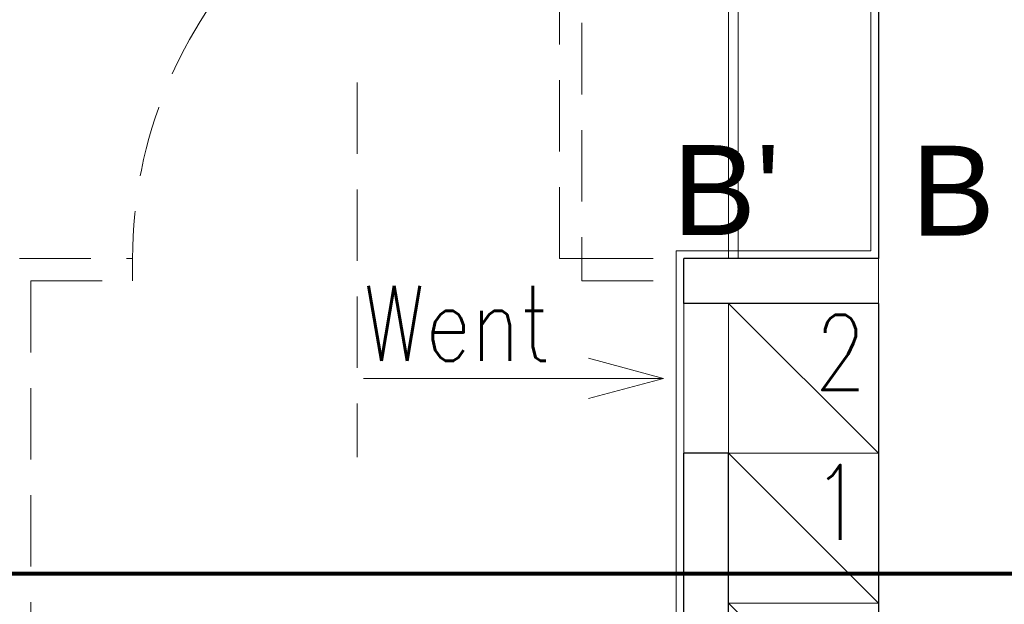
# Model space of a CAD drawing. Header units: metres. Extents: x 7408630 to 15602436, y 5561464 to 13303678.
# Tile 175 of 256: x 7413329 to 7413461, y 5567075 to 5567153. Entities that reach past the tile are written whole.
import ezdxf
from ezdxf.enums import TextEntityAlignment as Align

# ---------------------------------------------------------------- set-up
doc = ezdxf.new("R2010")
doc.units = ezdxf.units.M
doc.header["$MEASUREMENT"] = 0
doc.linetypes.add('HIDDEN2', pattern=[4.7625, 3.175, -1.5875])
for name, color, linetype, lineweight in [('!! 0_ Istn-sciany', 3, 'Continuous', 30), ('!! 0_ Istn-widok', 1, 'Continuous', 15), ('!! 0_Istn-went', 5, 'Continuous', 13), ('!! 0_Opis_pom', 9, 'Continuous', 13), ('!! 1_OPIS POM NOWE', 140, 'Continuous', 5), ('!! 2 ZABUDOWA GK-MDF', 54, 'Continuous', 13), ('!! wymiary osi', 250, 'Continuous', 5), ('Granica', 112, 'Continuous', 80)]:
    doc.layers.add(name, color=color, linetype=linetype, lineweight=lineweight)
doc.layers.add('!! 2_oznaczenia narozniki', color=7, linetype='Continuous')
doc.layers.add('!! 2_WYBURZENIA DO REMONTU', color=7, linetype='Continuous', lineweight=0, true_color=0x4d4d4d, plot=False)
doc.layers.add('Powierzchnia', color=140, linetype='Continuous', lineweight=5, plot=False)
doc.styles.add('ARCHETYP', font='romans.shx', dxfattribs={"height": 15})
doc.styles.add('ARIAL', font='tahoma.ttf')
doc.styles.add('TXT', font='simplex.shx')
doc.dimstyles.new('DIM50', dxfattribs={"dimscale": 5, "dimtxt": 2, "dimasz": 1, "dimexe": 0, "dimexo": 0, "dimgap": 0.5, "dimtad": 1, "dimdec": 4, "dimrnd": 0.5, "dimdsep": 46, "dimtxsty": 'TXT', "dimblk": 'TICK1', "dimblk1": 'TICK1', "dimblk2": 'TICK1', "dimsah": 1, "dimcen": 0, "dimse1": 1, "dimse2": 1, "dimclrd": 1, "dimclre": 7, "dimclrt": 9, "dimadec": 0, "dimazin": 0, "dimtfac": 1, "dimtdec": 4, "dimtmove": 2, "dimatfit": 3, "dimldrblk": 'TICK1', "dimfxl": 1, "dimtolj": 1, "dimarcsym": 0})

# ---------------------------------------------------------------- blocks, each defined once
blk = doc.blocks.new('TICK1')
at = {"color": 0}
for p, q in [((0, -1.4), (0, 1.4)), ((0, 0), (-1, 0))]:
    blk.add_line(p, q, dxfattribs=at)
at = {"color": 2}
blk.add_line((-1, -1), (1, 1), dxfattribs=at)
blk = doc.blocks.new('*D669')
at = {"layer": '!! wymiary osi', "color": 1, "lineweight": -2, "transparency": 16777216}
blk.add_line((75023.92, -194555.69), (72277.92, -194555.69), dxfattribs=at)
at = {"layer": 'DEFPOINTS', "color": 0, "transparency": 16777216}
for p in [(72270.42, -194555.69), (75031.42, -194626.59), (72270.42, -194944.59)]:
    blk.add_point(p, dxfattribs=at)
at = {"layer": '!! wymiary osi', "color": 1, "lineweight": -2, "transparency": 16777216, "xscale": 7.5, "yscale": 7.5, "zscale": 7.5, "rotation": 180}
blk.add_blockref('TICK1', (72270.42, -194555.69), dxfattribs=at)
at = {"layer": '!! wymiary osi', "color": 1, "lineweight": -2, "transparency": 16777216, "xscale": 7.5, "yscale": 7.5, "zscale": 7.5}
blk.add_blockref('TICK1', (75031.42, -194555.69), dxfattribs=at)
at = {"layer": '!! wymiary osi', "color": 9, "transparency": 16777216, "insert": (73650.92, -194546.94), "char_height": 12.5, "attachment_point": 5, "style": 'TXT'}
blk.add_mtext('\\A1;2761', dxfattribs=at)
blk = doc.blocks.new('A$C9c944097')
at = {"layer": '!! 0_ Istn-sciany'}
for points in [[(2741.5, 26.52787), (2741.5, -135.47213)], [(2715.5, -141.47213), (2715.5, -135.47213)], [(2741.5, -135.47213), (2715.5, -135.47213)], [(2741.5, -141.47213), (2715.5, -141.47213)], [(2741.5, -141.47213), (2741.5, -261.47213)], [(2715.5, -261.47213), (2715.5, -161.47213)], [(2721.5, -161.47213), (2715.5, -161.47213)], [(2721.5, -261.47213), (2721.5, -161.47213)]]:
    blk.add_lwpolyline(points, dxfattribs=at)
at = {"layer": '!! 0_ Istn-widok'}
blk.add_lwpolyline([(2741.5, -135.47213), (2741.5, -141.47213)], dxfattribs=at)
at = {"layer": '!! 0_Istn-went'}
for points in [[(2715.5, -141.47213), (2715.5, -161.47213)], [(2721.5, -141.47213), (2741.5, -161.47213)], [(2712.79327, -151.47213), (2702.79327, -148.79263)], [(2672.74674, -151.47213), (2712.79327, -151.47213)], [(2712.79327, -151.47213), (2702.79327, -154.15162)], [(2721.5, -161.47213), (2741.5, -181.47213)], [(2721.5, -181.47213), (2741.5, -201.47213)]]:
    blk.add_lwpolyline(points, dxfattribs=at)
for points in [[(2721.5, -161.47213), (2741.5, -161.47213), (2741.5, -141.47213), (2721.5, -141.47213)], [(2721.5, -181.47213), (2741.5, -181.47213), (2741.5, -161.47213), (2721.5, -161.47213)], [(2721.5, -201.47213), (2741.5, -201.47213), (2741.5, -181.47213), (2721.5, -181.47213)]]:
    blk.add_lwpolyline(points, close=True, dxfattribs=at)
at = {"layer": '!! 2 ZABUDOWA GK-MDF'}
for points in [[(2721.5, 26.52787), (2721.5, -135.47213)], [(2722.75, -135.47213), (2722.75, 26.52787)]]:
    blk.add_lwpolyline(points, dxfattribs=at)
at = {"layer": '!! 2_WYBURZENIA DO REMONTU', "linetype": 'HIDDEN2', "ltscale": 3}
for p, q in [((2641.91667, -135.47213), (2641.91667, -138.47213)), ((2701.91667, -135.47213), (2701.91667, -138.47213))]:
    blk.add_line(p, q, dxfattribs=at)
blk.add_lwpolyline([(2698.91667, -135.47213), (2698.91667, -75.47213), (2701.91667, -75.47213), (2701.91667, -135.47213)], close=True, dxfattribs=at)
for points in [[(2671.91667, -111.97213), (2671.91667, -161.97213)], [(2612.5, -135.47213), (2641.91667, -135.47213)], [(2701.91667, -135.47213), (2715.5, -135.47213)], [(2628.33333, -138.47213), (2641.91667, -138.47213)], [(2628.33333, -138.47213), (2628.33333, -261.47213)], [(2701.91667, -138.47213), (2715.5, -138.47213)]]:
    blk.add_lwpolyline(points, dxfattribs=at)
blk.add_arc((2702.01926, -135.51462), 60.1026, 92.2197771, 179.9696041, dxfattribs=at)
at = {"layer": 'Powierzchnia'}
for points in [[(2405.5, -240.22213), (2715.5, -240.22213), (2715.5, -135.47213), (2741.5, -135.47213), (2741.5, 26.52787), (2405.5, 26.52787)], [(2406.5, -240.22213), (2714.5, -240.22213), (2714.5, -134.47213), (2740.5, -134.47213), (2740.5, 25.52787), (2406.5, 25.52787)]]:
    blk.add_lwpolyline(points, close=True, dxfattribs=at)
at = {"layer": '!! 0_Istn-went', "style": 'ARCHETYP', "width": 0.8}
for s, p in [('Went', (2672.7241, -149.1419)), ('2', (2733.0012, -153.0118)), ('1', (2732.62057, -173.0118))]:
    blk.add_text(s, height=10, rotation=0, dxfattribs=at).set_placement(p)
at = {"layer": '!! 0_Opis_pom', "ltscale": 0.7, "style": 'ARIAL'}
for tag, p in [('B2,14', (2497.12282, -23.97252)), ('B2,12', (1965.56932, -35.77631)), ('B2,11', (1692.08817, -60.77765)), ('B2,16', (3818.15438, -63.71828)), ('B2,19.1', (5324.74708, -87.92078)), ('B2,17', (4129.82322, -93.25972)), ('B2,15', (3189.46558, -109.69496)), ('B2,10', (1351.71035, -111.25665)), ('B2,13', (2272.99389, -121.89624)), ('A2,5', (1075.52681, -127.78965)), ('B2,18', (4545.51277, -234.12017)), ('B2,19', (5775.76711, -239.42159)), ('A2,4', (318.83322, -329.3265)), ('A2.1', (994.53557, -353.44633)), ('B2.7', (3171.3557, -458.01164)), ('B2.2', (3599.26223, -690.3637)), ('A2.2', (994.53557, -692.67095)), ('B2,21', (4593.23787, -912.69388)), ('B2,9', (1798.58924, -939.09545)), ('A2.3', (455.44717, -940.66614)), ('B2,4', (3116.67143, -940.65712)), ('B2,3', (3297.35823, -941.16418)), ('B2,8', (2517.28573, -960.07338)), ('B2,20', (5834.09772, -965.70749)), ('B2.1', (3927.81794, -970.24709)), ('B2,5', (3309.56672, -1129.12418)), ('B2,6', (3122.36837, -1171.43557)), ('C2,2', (3435.86614, -1487.77973)), ('C2,1', (3957.73656, -2408.10352)), ('C2,3', (3457.72791, -2555.15039)), ('D1,1', (2554.19917, -3205.91504)), ('C2,4', (3866.78124, -3285.77383)), ('D1,4', (1780.27581, -3366.18103)), ('D1,6', (1380.86316, -3373.10994)), ('D1,3', (2098.36626, -3546.18257)), ('C2,5', (3178.15957, -3610.67242)), ('D1,5', (1914.6928, -3621.18339)), ('D1,2', (2201.15492, -3794.18451)), ('D1,7', (477.95048, -4408.76849)), ('D1,8', (338.43039, -4834.32895))]:
    blk.add_attdef(tag, text='', height=11.968, dxfattribs=at).set_placement(p, align=Align.MIDDLE_CENTER)
at = {"layer": '!! 1_OPIS POM NOWE', "style": 'ARIAL'}
for tag, p in [('C2.5B', (3593.7377, -3168.5911)), ('C2,5C', (3526.78796, -3281.02046)), ('C2.4', (3997.15534, -3347.99835)), ('E2,2', (2945.33506, -3413.31629)), ('C2,5A', (3566.4961, -3615.37865)), ('E2.9', (3984.52714, -3783.77287)), ('E2.7', (4645.53364, -3784.14655)), ('D1,2', (2903.25587, -3794.18451)), ('E2.2', (3405.83089, -4049.74196)), ('E2.8', (4380.36687, -4058.97571)), ('E2.6', (5154.87983, -4066.29138)), ('E2.1', (4427.07303, -4318.94156)), ('E2,3', (3401.59976, -4465.83792)), ('E2.4', (3758.95342, -4705.0924)), ('E2.5', (5238.11734, -4786.79525))]:
    blk.add_attdef(tag, text='', height=11.968, dxfattribs=at).set_placement(p, align=Align.MIDDLE_CENTER)
at = {"layer": '!! 2_oznaczenia narozniki', "char_height": 12, "attachment_point": 1, "style": 'TXT'}
for s, insert in [("{\\fArial|b0|i0|c238|p34;B'}", (2713.96974, -120.34902)), ('{\\fArial|b0|i0|c238|p34;B}', (2745.87509, -120.42263))]:
    blk.add_mtext_dynamic_manual_height_columns(s, width=15, gutter_width=75, heights=[15], dxfattribs=dict(at, insert=insert))
at = {"layer": '!! wymiary osi'}
dim = blk.add_linear_dim(base=(893.5, -177.5692), p1=(3654.5, -248.47213), p2=(893.5, -566.47213), dimstyle='DIM50', dxfattribs=at)
dim.commit()
dim.dimension.update_dxf_attribs({"geometry": '*D669', "text_midpoint": (2274, -168.8192), "insert": (-71376.92327, 194378.11618)})

msp = doc.modelspace()

# ---------------------------------------------------------------- block references
at = {"layer": 'Granica'}
msp.add_blockref('A$C9c944097', (7410702.59401, 5567256.9858), dxfattribs=at)

doc.saveas('drawing.dxf')
